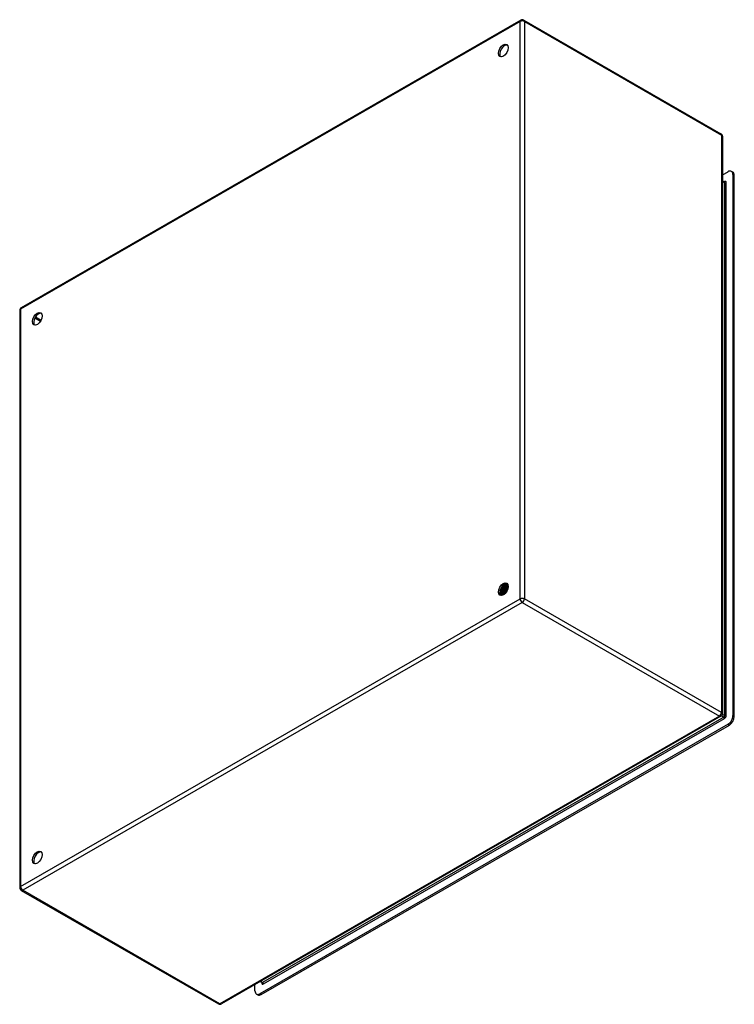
# Model space of a CAD drawing. Header units: inches. Extents: x 115 to 135, y 39.5 to 67.2.
import ezdxf

# ---------------------------------------------------------------- set-up
doc = ezdxf.new("R2010")
doc.units = ezdxf.units.IN
doc.header["$MEASUREMENT"] = 0
doc.layers.add('Visible Edges(ANSI)', color=7, linetype='Continuous', lineweight=25)
doc.layers.add('Visible Tangent Edges(ANSI)', color=7, linetype='Continuous', lineweight=25)

msp = doc.modelspace()

# ---------------------------------------------------------------- linework, layer by layer
at = {"layer": 'Visible Edges(ANSI)'}
for p, q in [((129.049, 67.163), (115.026, 59.088)), ((129.133, 67.163), (134.671, 63.974)), ((134.713, 63.901), (134.713, 47.688)), ((134.713, 62.816), (134.868, 62.905)), ((135.004, 62.893), (134.966, 62.915)), ((135.007, 62.824), (135.007, 47.632)), ((135.045, 47.611), (135.045, 62.803)), ((134.713, 62.648), (134.766, 62.618)), ((114.984, 59.015), (114.984, 42.801)), ((128.505, 51.182), (128.502, 51.184)), ((128.518, 51.21), (128.521, 51.209)), ((128.542, 51.167), (128.539, 51.168)), ((128.555, 51.195), (128.558, 51.194)), ((128.58, 51.151), (128.577, 51.152)), ((128.583, 51.311), (128.582, 51.312)), ((128.584, 51.295), (128.584, 51.276)), ((128.592, 51.179), (128.595, 51.178)), ((128.609, 51.32), (128.612, 51.318)), ((128.618, 51.295), (128.615, 51.297)), ((128.619, 51.274), (128.619, 51.256)), ((128.629, 51.164), (128.632, 51.163)), ((128.643, 51.303), (128.645, 51.302)), ((128.652, 51.315), (128.649, 51.316)), ((128.652, 51.279), (128.649, 51.281)), ((128.654, 51.254), (128.654, 51.236)), ((128.666, 51.149), (128.669, 51.147)), ((128.676, 51.286), (128.679, 51.285)), ((128.686, 51.263), (128.683, 51.264)), ((128.687, 51.295), (128.684, 51.296)), ((128.689, 51.234), (128.689, 51.216)), ((128.477, 51.07), (128.474, 51.071)), ((128.479, 51.055), (128.476, 51.057)), ((128.494, 51.112), (128.478, 51.102)), ((128.494, 51.076), (128.497, 51.075)), ((128.514, 51.035), (128.511, 51.037)), ((128.515, 51.05), (128.512, 51.052)), ((128.529, 51.092), (128.513, 51.082)), ((128.532, 51.058), (128.535, 51.056)), ((128.563, 51.072), (128.548, 51.062)), ((128.553, 51.031), (128.55, 51.032)), ((128.571, 51.039), (128.574, 51.038)), ((128.582, 51.039), (128.579, 51.04)), ((128.596, 51.051), (128.582, 51.042)), ((128.595, 51.049), (128.595, 51.049)), ((128.618, 51.135), (128.614, 51.136)), ((128.654, 51.12), (128.652, 51.121)), ((134.671, 47.615), (120.648, 39.539)), ((134.868, 47.391), (121.728, 39.824)), ((121.766, 39.803), (134.906, 47.37)), ((115.026, 42.728), (120.564, 39.539)), ((121.736, 40.166), (121.787, 40.137)), ((121.589, 39.905), (121.589, 40.081)), ((121.667, 39.793), (121.63, 39.815))]:
    msp.add_line(p, q, dxfattribs=at)
at = {"layer": 'Visible Edges(ANSI)', "flags": 128}
for points in [[(134.77, 62.617), (134.769, 62.617), (134.766, 62.618)], [(128.539, 51.168), (128.537, 51.164), (128.534, 51.16), (128.531, 51.156), (128.528, 51.152), (128.525, 51.148), (128.522, 51.144), (128.518, 51.141), (128.515, 51.137), (128.512, 51.134), (128.509, 51.13), (128.505, 51.127), (128.502, 51.124), (128.499, 51.121), (128.495, 51.118), (128.492, 51.115), (128.488, 51.113), (128.485, 51.11), (128.482, 51.108), (128.478, 51.106), (128.475, 51.104), (128.471, 51.102), (128.468, 51.1), (128.464, 51.099), (128.461, 51.097)], [(128.461, 51.094), (128.464, 51.096), (128.468, 51.097), (128.471, 51.099), (128.475, 51.101), (128.479, 51.103), (128.482, 51.105), (128.486, 51.107), (128.489, 51.11), (128.493, 51.112), (128.496, 51.115), (128.5, 51.118), (128.503, 51.121), (128.507, 51.124), (128.51, 51.128), (128.514, 51.131), (128.517, 51.135), (128.521, 51.138), (128.524, 51.142), (128.527, 51.146), (128.53, 51.15), (128.533, 51.154), (128.537, 51.158), (128.54, 51.162), (128.542, 51.167)], [(128.467, 51.137), (128.469, 51.139), (128.471, 51.14), (128.473, 51.142), (128.475, 51.143), (128.477, 51.145), (128.479, 51.146), (128.481, 51.148), (128.483, 51.15), (128.485, 51.152), (128.487, 51.153), (128.489, 51.155), (128.491, 51.157), (128.493, 51.159), (128.494, 51.161), (128.496, 51.163), (128.498, 51.165), (128.5, 51.168), (128.502, 51.17), (128.503, 51.172), (128.505, 51.174), (128.507, 51.176), (128.509, 51.179), (128.51, 51.181), (128.512, 51.184)], [(128.468, 51.141), (128.47, 51.142), (128.472, 51.144), (128.473, 51.145), (128.475, 51.147), (128.476, 51.148), (128.478, 51.15), (128.48, 51.152), (128.481, 51.153), (128.483, 51.155), (128.484, 51.157), (128.486, 51.158), (128.487, 51.16), (128.489, 51.162), (128.49, 51.164), (128.492, 51.165), (128.493, 51.167), (128.495, 51.169), (128.496, 51.171), (128.498, 51.173), (128.499, 51.175), (128.501, 51.177), (128.502, 51.179), (128.503, 51.181), (128.505, 51.182)], [(128.502, 51.184), (128.501, 51.182), (128.499, 51.18), (128.498, 51.179), (128.497, 51.177), (128.496, 51.175), (128.494, 51.174), (128.493, 51.172), (128.492, 51.17), (128.49, 51.169), (128.489, 51.167), (128.488, 51.165), (128.486, 51.164), (128.485, 51.162), (128.484, 51.161), (128.482, 51.159), (128.481, 51.158), (128.48, 51.156), (128.478, 51.155), (128.477, 51.153), (128.476, 51.152), (128.474, 51.151), (128.473, 51.149), (128.471, 51.148), (128.47, 51.147)], [(128.502, 51.184), (128.501, 51.184), (128.501, 51.185), (128.5, 51.185), (128.499, 51.185), (128.499, 51.186), (128.498, 51.186), (128.498, 51.186), (128.497, 51.187), (128.496, 51.187), (128.496, 51.187), (128.495, 51.188), (128.494, 51.188), (128.494, 51.189), (128.493, 51.189), (128.493, 51.189), (128.492, 51.19), (128.491, 51.19), (128.491, 51.19), (128.49, 51.191), (128.49, 51.191), (128.489, 51.191), (128.488, 51.192), (128.488, 51.192), (128.487, 51.193)], [(128.654, 51.121), (128.647, 51.124), (128.641, 51.127), (128.634, 51.13), (128.627, 51.133), (128.62, 51.136), (128.613, 51.139), (128.606, 51.142), (128.599, 51.145), (128.592, 51.148), (128.585, 51.151), (128.578, 51.154), (128.571, 51.157), (128.564, 51.16), (128.557, 51.164), (128.55, 51.167), (128.544, 51.17), (128.537, 51.173), (128.53, 51.176), (128.523, 51.179), (128.516, 51.182), (128.509, 51.185), (128.502, 51.188), (128.495, 51.191), (128.488, 51.194)], [(128.494, 51.112), (128.496, 51.113), (128.499, 51.115), (128.501, 51.116), (128.504, 51.118), (128.506, 51.12), (128.509, 51.122), (128.511, 51.124), (128.513, 51.126), (128.516, 51.128), (128.518, 51.13), (128.521, 51.132), (128.523, 51.135), (128.525, 51.137), (128.528, 51.139), (128.53, 51.142), (128.532, 51.144), (128.534, 51.147), (128.537, 51.15), (128.539, 51.153), (128.541, 51.155), (128.543, 51.158), (128.545, 51.161), (128.547, 51.164), (128.549, 51.167)], [(128.577, 51.152), (128.574, 51.148), (128.571, 51.143), (128.568, 51.139), (128.565, 51.135), (128.562, 51.13), (128.558, 51.126), (128.555, 51.123), (128.552, 51.119), (128.548, 51.115), (128.545, 51.111), (128.541, 51.108), (128.538, 51.105), (128.534, 51.102), (128.53, 51.098), (128.527, 51.096), (128.523, 51.093), (128.52, 51.09), (128.516, 51.088), (128.512, 51.085), (128.509, 51.083), (128.505, 51.081), (128.501, 51.08), (128.498, 51.078), (128.494, 51.076)], [(128.497, 51.075), (128.501, 51.076), (128.504, 51.078), (128.508, 51.08), (128.512, 51.082), (128.515, 51.084), (128.519, 51.086), (128.523, 51.089), (128.526, 51.091), (128.53, 51.094), (128.534, 51.097), (128.537, 51.1), (128.541, 51.103), (128.544, 51.107), (128.548, 51.11), (128.551, 51.114), (128.555, 51.117), (128.558, 51.121), (128.561, 51.125), (128.565, 51.129), (128.568, 51.133), (128.571, 51.138), (128.574, 51.142), (128.577, 51.146), (128.58, 51.151)], [(128.502, 51.22), (128.502, 51.22), (128.503, 51.219), (128.504, 51.219), (128.504, 51.219), (128.505, 51.218), (128.506, 51.218), (128.506, 51.217), (128.507, 51.217), (128.508, 51.216), (128.508, 51.216), (128.509, 51.216), (128.51, 51.215), (128.51, 51.215), (128.511, 51.214), (128.512, 51.214), (128.512, 51.214), (128.513, 51.213), (128.514, 51.213), (128.515, 51.212), (128.515, 51.212), (128.516, 51.212), (128.517, 51.211), (128.517, 51.211), (128.518, 51.21)], [(128.512, 51.184), (128.512, 51.184), (128.511, 51.183), (128.511, 51.183), (128.511, 51.183), (128.511, 51.183), (128.51, 51.183), (128.51, 51.183), (128.51, 51.183), (128.509, 51.183), (128.509, 51.183), (128.509, 51.183), (128.508, 51.183), (128.508, 51.183), (128.508, 51.183), (128.508, 51.183), (128.507, 51.183), (128.507, 51.183), (128.507, 51.183), (128.506, 51.183), (128.506, 51.183), (128.506, 51.183), (128.505, 51.183), (128.505, 51.183), (128.505, 51.182)], [(128.539, 51.168), (128.538, 51.169), (128.537, 51.169), (128.536, 51.17), (128.535, 51.17), (128.534, 51.171), (128.533, 51.172), (128.531, 51.172), (128.53, 51.173), (128.529, 51.174), (128.528, 51.174), (128.527, 51.175), (128.526, 51.176), (128.525, 51.176), (128.523, 51.177), (128.522, 51.178), (128.521, 51.178), (128.52, 51.179), (128.519, 51.18), (128.518, 51.18), (128.517, 51.181), (128.515, 51.182), (128.514, 51.182), (128.513, 51.183), (128.512, 51.184)], [(128.542, 51.276), (128.542, 51.273), (128.541, 51.27), (128.54, 51.268), (128.54, 51.265), (128.539, 51.262), (128.538, 51.259), (128.537, 51.256), (128.536, 51.254), (128.535, 51.251), (128.534, 51.248), (128.533, 51.245), (128.532, 51.243), (128.531, 51.24), (128.53, 51.237), (128.529, 51.234), (128.528, 51.232), (128.527, 51.229), (128.526, 51.226), (128.525, 51.224), (128.523, 51.221), (128.522, 51.218), (128.521, 51.216), (128.519, 51.213), (128.518, 51.21)], [(128.521, 51.209), (128.522, 51.212), (128.524, 51.215), (128.525, 51.218), (128.527, 51.221), (128.528, 51.224), (128.529, 51.226), (128.531, 51.229), (128.532, 51.232), (128.533, 51.235), (128.534, 51.238), (128.535, 51.241), (128.536, 51.244), (128.537, 51.247), (128.538, 51.25), (128.539, 51.253), (128.54, 51.256), (128.541, 51.259), (128.542, 51.262), (128.543, 51.265), (128.544, 51.268), (128.544, 51.271), (128.545, 51.274), (128.546, 51.277), (128.546, 51.28)], [(128.521, 51.209), (128.521, 51.209), (128.522, 51.209), (128.522, 51.209), (128.522, 51.209), (128.522, 51.209), (128.523, 51.21), (128.523, 51.21), (128.523, 51.21), (128.524, 51.21), (128.524, 51.21), (128.524, 51.21), (128.524, 51.21), (128.525, 51.21), (128.525, 51.21), (128.525, 51.21), (128.526, 51.21), (128.526, 51.21), (128.526, 51.21), (128.526, 51.21), (128.527, 51.21), (128.527, 51.21), (128.527, 51.21), (128.527, 51.21), (128.528, 51.21)], [(128.528, 51.21), (128.529, 51.213), (128.531, 51.216), (128.532, 51.219), (128.533, 51.222), (128.534, 51.225), (128.536, 51.228), (128.537, 51.231), (128.538, 51.234), (128.539, 51.238), (128.54, 51.241), (128.541, 51.244), (128.542, 51.247), (128.543, 51.25), (128.544, 51.253), (128.544, 51.256), (128.545, 51.259), (128.546, 51.262), (128.546, 51.265), (128.547, 51.268), (128.547, 51.271), (128.548, 51.274), (128.548, 51.277), (128.549, 51.28), (128.549, 51.283)], [(128.528, 51.21), (128.529, 51.21), (128.53, 51.209), (128.531, 51.208), (128.532, 51.208), (128.533, 51.207), (128.535, 51.207), (128.536, 51.206), (128.537, 51.205), (128.538, 51.205), (128.539, 51.204), (128.54, 51.203), (128.541, 51.203), (128.543, 51.202), (128.544, 51.201), (128.545, 51.201), (128.546, 51.2), (128.547, 51.199), (128.548, 51.199), (128.549, 51.198), (128.551, 51.197), (128.552, 51.197), (128.553, 51.196), (128.554, 51.196), (128.555, 51.195)], [(128.529, 51.092), (128.531, 51.093), (128.534, 51.095), (128.536, 51.097), (128.539, 51.098), (128.541, 51.1), (128.544, 51.102), (128.547, 51.104), (128.549, 51.106), (128.552, 51.109), (128.554, 51.111), (128.557, 51.113), (128.559, 51.116), (128.562, 51.118), (128.564, 51.121), (128.566, 51.124), (128.569, 51.127), (128.571, 51.129), (128.573, 51.132), (128.576, 51.135), (128.578, 51.138), (128.58, 51.141), (128.582, 51.144), (128.584, 51.147), (128.586, 51.151)], [(128.549, 51.167), (128.549, 51.167), (128.549, 51.167), (128.548, 51.167), (128.548, 51.167), (128.548, 51.167), (128.548, 51.167), (128.547, 51.167), (128.547, 51.167), (128.547, 51.167), (128.546, 51.167), (128.546, 51.167), (128.546, 51.167), (128.546, 51.167), (128.545, 51.167), (128.545, 51.167), (128.545, 51.167), (128.544, 51.167), (128.544, 51.167), (128.544, 51.167), (128.544, 51.167), (128.543, 51.167), (128.543, 51.167), (128.543, 51.167), (128.542, 51.167)], [(128.577, 51.152), (128.576, 51.153), (128.575, 51.153), (128.573, 51.154), (128.572, 51.155), (128.571, 51.155), (128.57, 51.156), (128.569, 51.156), (128.568, 51.157), (128.567, 51.158), (128.565, 51.158), (128.564, 51.159), (128.563, 51.16), (128.562, 51.16), (128.561, 51.161), (128.56, 51.161), (128.558, 51.162), (128.557, 51.163), (128.556, 51.163), (128.555, 51.164), (128.554, 51.165), (128.553, 51.165), (128.551, 51.166), (128.55, 51.166), (128.549, 51.167)], [(128.581, 51.311), (128.581, 51.306), (128.581, 51.302), (128.581, 51.297), (128.581, 51.293), (128.581, 51.288), (128.581, 51.283), (128.581, 51.278), (128.58, 51.274), (128.579, 51.269), (128.579, 51.264), (128.578, 51.259), (128.577, 51.254), (128.575, 51.249), (128.574, 51.244), (128.573, 51.239), (128.571, 51.234), (128.57, 51.229), (128.568, 51.224), (128.566, 51.219), (128.564, 51.214), (128.562, 51.209), (128.56, 51.205), (128.558, 51.2), (128.555, 51.195)], [(128.558, 51.194), (128.561, 51.199), (128.563, 51.203), (128.565, 51.208), (128.567, 51.213), (128.569, 51.218), (128.571, 51.224), (128.573, 51.229), (128.574, 51.234), (128.576, 51.239), (128.577, 51.244), (128.579, 51.249), (128.58, 51.254), (128.581, 51.259), (128.582, 51.264), (128.582, 51.269), (128.583, 51.274), (128.584, 51.279), (128.584, 51.284), (128.584, 51.288), (128.584, 51.293), (128.584, 51.298), (128.584, 51.302), (128.584, 51.307), (128.583, 51.311)], [(128.558, 51.194), (128.558, 51.194), (128.559, 51.194), (128.559, 51.194), (128.559, 51.194), (128.559, 51.194), (128.56, 51.194), (128.56, 51.194), (128.56, 51.194), (128.561, 51.194), (128.561, 51.194), (128.561, 51.194), (128.561, 51.194), (128.562, 51.194), (128.562, 51.194), (128.562, 51.194), (128.562, 51.194), (128.563, 51.194), (128.563, 51.194), (128.563, 51.194), (128.563, 51.194), (128.564, 51.194), (128.564, 51.194), (128.564, 51.194), (128.564, 51.194)], [(128.564, 51.194), (128.566, 51.198), (128.567, 51.201), (128.569, 51.205), (128.57, 51.208), (128.572, 51.211), (128.573, 51.215), (128.574, 51.218), (128.575, 51.222), (128.576, 51.225), (128.577, 51.229), (128.578, 51.232), (128.579, 51.236), (128.58, 51.239), (128.581, 51.243), (128.581, 51.246), (128.582, 51.249), (128.583, 51.253), (128.583, 51.256), (128.583, 51.26), (128.584, 51.263), (128.584, 51.266), (128.584, 51.27), (128.584, 51.273), (128.584, 51.276)], [(128.564, 51.194), (128.566, 51.194), (128.567, 51.193), (128.568, 51.192), (128.569, 51.192), (128.57, 51.191), (128.571, 51.191), (128.573, 51.19), (128.574, 51.189), (128.575, 51.189), (128.576, 51.188), (128.577, 51.187), (128.578, 51.187), (128.579, 51.186), (128.581, 51.186), (128.582, 51.185), (128.583, 51.184), (128.584, 51.184), (128.585, 51.183), (128.586, 51.183), (128.588, 51.182), (128.589, 51.181), (128.59, 51.181), (128.591, 51.18), (128.592, 51.179)], [(128.586, 51.151), (128.586, 51.151), (128.586, 51.151), (128.586, 51.151), (128.585, 51.151), (128.585, 51.151), (128.585, 51.151), (128.584, 51.151), (128.584, 51.151), (128.584, 51.151), (128.584, 51.151), (128.583, 51.151), (128.583, 51.151), (128.583, 51.151), (128.583, 51.151), (128.582, 51.151), (128.582, 51.151), (128.582, 51.151), (128.582, 51.151), (128.581, 51.151), (128.581, 51.151), (128.581, 51.151), (128.581, 51.151), (128.58, 51.151), (128.58, 51.151)], [(128.612, 51.296), (128.611, 51.297), (128.61, 51.297), (128.608, 51.298), (128.607, 51.299), (128.606, 51.299), (128.605, 51.3), (128.604, 51.3), (128.603, 51.301), (128.601, 51.302), (128.6, 51.302), (128.599, 51.303), (128.598, 51.303), (128.597, 51.304), (128.595, 51.305), (128.594, 51.305), (128.593, 51.306), (128.592, 51.306), (128.591, 51.307), (128.589, 51.308), (128.588, 51.308), (128.587, 51.309), (128.586, 51.31), (128.585, 51.31), (128.583, 51.311)], [(128.615, 51.297), (128.614, 51.296), (128.612, 51.296), (128.611, 51.296), (128.61, 51.296), (128.608, 51.295), (128.607, 51.295), (128.606, 51.295), (128.605, 51.295), (128.603, 51.295), (128.602, 51.294), (128.601, 51.294), (128.6, 51.294), (128.598, 51.294), (128.597, 51.293), (128.596, 51.293), (128.594, 51.293), (128.593, 51.293), (128.592, 51.293), (128.591, 51.292), (128.589, 51.292), (128.588, 51.292), (128.587, 51.292), (128.586, 51.292), (128.584, 51.291)], [(128.614, 51.136), (128.613, 51.137), (128.612, 51.138), (128.611, 51.138), (128.61, 51.139), (128.609, 51.139), (128.607, 51.14), (128.606, 51.14), (128.605, 51.141), (128.604, 51.142), (128.603, 51.142), (128.602, 51.143), (128.6, 51.143), (128.599, 51.144), (128.598, 51.145), (128.597, 51.145), (128.596, 51.146), (128.594, 51.146), (128.593, 51.147), (128.592, 51.148), (128.591, 51.148), (128.59, 51.149), (128.589, 51.149), (128.587, 51.15), (128.586, 51.151)], [(128.589, 51.316), (128.59, 51.316), (128.591, 51.317), (128.592, 51.317), (128.593, 51.317), (128.593, 51.317), (128.594, 51.317), (128.595, 51.317), (128.596, 51.317), (128.597, 51.318), (128.597, 51.318), (128.598, 51.318), (128.599, 51.318), (128.6, 51.318), (128.601, 51.318), (128.602, 51.318), (128.602, 51.318), (128.603, 51.319), (128.604, 51.319), (128.605, 51.319), (128.606, 51.319), (128.607, 51.319), (128.607, 51.319), (128.608, 51.319), (128.609, 51.32)], [(128.615, 51.297), (128.615, 51.292), (128.616, 51.288), (128.616, 51.283), (128.616, 51.279), (128.616, 51.274), (128.616, 51.269), (128.616, 51.265), (128.616, 51.26), (128.615, 51.255), (128.614, 51.25), (128.614, 51.245), (128.613, 51.24), (128.612, 51.235), (128.61, 51.23), (128.609, 51.225), (128.608, 51.22), (128.606, 51.215), (128.605, 51.21), (128.603, 51.204), (128.601, 51.199), (128.599, 51.194), (128.597, 51.189), (128.595, 51.184), (128.592, 51.179)], [(128.595, 51.178), (128.598, 51.183), (128.6, 51.188), (128.602, 51.193), (128.604, 51.198), (128.606, 51.203), (128.607, 51.208), (128.609, 51.213), (128.611, 51.218), (128.612, 51.224), (128.613, 51.229), (128.614, 51.234), (128.616, 51.239), (128.616, 51.244), (128.617, 51.249), (128.618, 51.254), (128.618, 51.258), (128.619, 51.263), (128.619, 51.268), (128.619, 51.273), (128.619, 51.277), (128.619, 51.282), (128.619, 51.287), (128.618, 51.291), (128.618, 51.295)], [(128.595, 51.178), (128.595, 51.178), (128.596, 51.178), (128.596, 51.178), (128.596, 51.178), (128.596, 51.178), (128.597, 51.178), (128.597, 51.178), (128.597, 51.178), (128.597, 51.178), (128.598, 51.178), (128.598, 51.178), (128.598, 51.178), (128.598, 51.178), (128.599, 51.178), (128.599, 51.178), (128.599, 51.178), (128.599, 51.178), (128.6, 51.178), (128.6, 51.178), (128.6, 51.178), (128.6, 51.178), (128.601, 51.178), (128.601, 51.178), (128.601, 51.178)], [(128.601, 51.178), (128.602, 51.182), (128.604, 51.185), (128.605, 51.188), (128.606, 51.191), (128.608, 51.195), (128.609, 51.198), (128.61, 51.201), (128.611, 51.205), (128.612, 51.208), (128.613, 51.211), (128.614, 51.214), (128.614, 51.218), (128.615, 51.221), (128.616, 51.224), (128.616, 51.228), (128.617, 51.231), (128.618, 51.234), (128.618, 51.237), (128.618, 51.24), (128.619, 51.244), (128.619, 51.247), (128.619, 51.25), (128.619, 51.253), (128.619, 51.256)], [(128.601, 51.178), (128.602, 51.178), (128.603, 51.177), (128.605, 51.176), (128.606, 51.176), (128.607, 51.175), (128.608, 51.175), (128.609, 51.174), (128.61, 51.173), (128.612, 51.173), (128.613, 51.172), (128.614, 51.172), (128.615, 51.171), (128.616, 51.171), (128.617, 51.17), (128.619, 51.169), (128.62, 51.169), (128.621, 51.168), (128.622, 51.168), (128.623, 51.167), (128.624, 51.166), (128.626, 51.166), (128.627, 51.165), (128.628, 51.165), (128.629, 51.164)], [(128.606, 51.326), (128.606, 51.326), (128.607, 51.326), (128.607, 51.325), (128.607, 51.325), (128.607, 51.325), (128.607, 51.325), (128.607, 51.324), (128.607, 51.324), (128.607, 51.324), (128.607, 51.324), (128.608, 51.323), (128.608, 51.323), (128.608, 51.323), (128.608, 51.322), (128.608, 51.322), (128.608, 51.322), (128.608, 51.322), (128.608, 51.321), (128.609, 51.321), (128.609, 51.321), (128.609, 51.32), (128.609, 51.32), (128.609, 51.32), (128.609, 51.32)], [(128.612, 51.318), (128.612, 51.319), (128.611, 51.319), (128.611, 51.319), (128.611, 51.32), (128.611, 51.32), (128.611, 51.321), (128.611, 51.321), (128.611, 51.321), (128.61, 51.322), (128.61, 51.322), (128.61, 51.322), (128.61, 51.323), (128.61, 51.323), (128.61, 51.324), (128.609, 51.324), (128.609, 51.324), (128.609, 51.325), (128.609, 51.325), (128.609, 51.325), (128.609, 51.326), (128.608, 51.326), (128.608, 51.326), (128.608, 51.327), (128.608, 51.327)], [(128.612, 51.318), (128.612, 51.317), (128.612, 51.317), (128.612, 51.316), (128.612, 51.315), (128.612, 51.314), (128.612, 51.313), (128.612, 51.312), (128.612, 51.311), (128.612, 51.311), (128.612, 51.31), (128.612, 51.309), (128.612, 51.308), (128.612, 51.307), (128.612, 51.306), (128.612, 51.305), (128.612, 51.304), (128.612, 51.304), (128.611, 51.303), (128.611, 51.302), (128.611, 51.301), (128.611, 51.3), (128.611, 51.299), (128.611, 51.298), (128.611, 51.297)], [(128.611, 51.297), (128.613, 51.298), (128.614, 51.298), (128.615, 51.298), (128.617, 51.298), (128.618, 51.299), (128.619, 51.299), (128.62, 51.299), (128.622, 51.299), (128.623, 51.299), (128.624, 51.3), (128.626, 51.3), (128.627, 51.3), (128.628, 51.3), (128.63, 51.301), (128.631, 51.301), (128.632, 51.301), (128.633, 51.301), (128.635, 51.302), (128.636, 51.302), (128.637, 51.302), (128.639, 51.302), (128.64, 51.302), (128.641, 51.303), (128.643, 51.303)], [(128.644, 51.28), (128.643, 51.28), (128.642, 51.281), (128.641, 51.281), (128.64, 51.282), (128.639, 51.282), (128.638, 51.283), (128.636, 51.284), (128.635, 51.284), (128.634, 51.285), (128.633, 51.285), (128.632, 51.286), (128.631, 51.286), (128.63, 51.287), (128.629, 51.287), (128.628, 51.288), (128.627, 51.289), (128.626, 51.289), (128.624, 51.29), (128.623, 51.29), (128.622, 51.291), (128.621, 51.291), (128.62, 51.292), (128.619, 51.293), (128.618, 51.293)], [(128.649, 51.281), (128.648, 51.28), (128.647, 51.28), (128.645, 51.28), (128.644, 51.28), (128.643, 51.279), (128.642, 51.279), (128.64, 51.279), (128.639, 51.279), (128.638, 51.278), (128.637, 51.278), (128.635, 51.278), (128.634, 51.278), (128.633, 51.277), (128.632, 51.277), (128.63, 51.277), (128.629, 51.277), (128.628, 51.276), (128.627, 51.276), (128.625, 51.276), (128.624, 51.276), (128.623, 51.276), (128.622, 51.275), (128.62, 51.275), (128.619, 51.275)], [(128.62, 51.333), (128.621, 51.332), (128.623, 51.331), (128.624, 51.33), (128.625, 51.329), (128.626, 51.328), (128.627, 51.327), (128.628, 51.326), (128.629, 51.324), (128.63, 51.323), (128.631, 51.322), (128.632, 51.321), (128.633, 51.32), (128.634, 51.318), (128.635, 51.317), (128.636, 51.316), (128.637, 51.315), (128.637, 51.313), (128.638, 51.312), (128.639, 51.31), (128.64, 51.309), (128.64, 51.308), (128.641, 51.306), (128.642, 51.305), (128.643, 51.303)], [(128.645, 51.302), (128.645, 51.303), (128.644, 51.305), (128.643, 51.306), (128.642, 51.308), (128.641, 51.31), (128.64, 51.311), (128.64, 51.313), (128.639, 51.314), (128.638, 51.315), (128.637, 51.317), (128.636, 51.318), (128.635, 51.319), (128.634, 51.321), (128.633, 51.322), (128.632, 51.323), (128.63, 51.324), (128.629, 51.326), (128.628, 51.327), (128.627, 51.328), (128.626, 51.329), (128.624, 51.33), (128.623, 51.331), (128.622, 51.332), (128.621, 51.333)], [(128.649, 51.281), (128.65, 51.276), (128.65, 51.272), (128.651, 51.268), (128.651, 51.263), (128.651, 51.258), (128.651, 51.254), (128.651, 51.249), (128.651, 51.244), (128.65, 51.239), (128.65, 51.235), (128.649, 51.23), (128.648, 51.225), (128.647, 51.22), (128.646, 51.215), (128.645, 51.209), (128.644, 51.204), (128.642, 51.199), (128.641, 51.194), (128.639, 51.189), (128.637, 51.184), (128.636, 51.179), (128.634, 51.174), (128.631, 51.169), (128.629, 51.164)], [(128.632, 51.323), (128.634, 51.323), (128.636, 51.322), (128.639, 51.321), (128.641, 51.32), (128.643, 51.319), (128.645, 51.318), (128.648, 51.317), (128.65, 51.316), (128.652, 51.315), (128.654, 51.313), (128.656, 51.312), (128.658, 51.31), (128.659, 51.309), (128.661, 51.307), (128.663, 51.305), (128.665, 51.304), (128.666, 51.302), (128.668, 51.3), (128.669, 51.298), (128.671, 51.295), (128.672, 51.293), (128.673, 51.291), (128.675, 51.289), (128.676, 51.286)], [(128.632, 51.163), (128.634, 51.168), (128.637, 51.173), (128.639, 51.178), (128.64, 51.183), (128.642, 51.188), (128.644, 51.193), (128.645, 51.198), (128.647, 51.203), (128.648, 51.208), (128.649, 51.213), (128.65, 51.218), (128.651, 51.223), (128.652, 51.228), (128.653, 51.233), (128.653, 51.238), (128.654, 51.243), (128.654, 51.248), (128.654, 51.253), (128.654, 51.257), (128.654, 51.262), (128.653, 51.266), (128.653, 51.271), (128.652, 51.275), (128.652, 51.279)], [(128.632, 51.163), (128.632, 51.163), (128.633, 51.163), (128.633, 51.163), (128.633, 51.163), (128.633, 51.163), (128.634, 51.163), (128.634, 51.163), (128.634, 51.163), (128.634, 51.163), (128.635, 51.163), (128.635, 51.163), (128.635, 51.163), (128.635, 51.163), (128.635, 51.163), (128.636, 51.163), (128.636, 51.163), (128.636, 51.162), (128.636, 51.162), (128.637, 51.162), (128.637, 51.162), (128.637, 51.162), (128.637, 51.162), (128.637, 51.162), (128.638, 51.162)], [(128.638, 51.162), (128.639, 51.165), (128.64, 51.168), (128.641, 51.172), (128.642, 51.175), (128.644, 51.178), (128.645, 51.181), (128.646, 51.184), (128.647, 51.187), (128.647, 51.19), (128.648, 51.193), (128.649, 51.197), (128.65, 51.2), (128.65, 51.203), (128.651, 51.206), (128.652, 51.209), (128.652, 51.212), (128.652, 51.215), (128.653, 51.218), (128.653, 51.221), (128.653, 51.224), (128.654, 51.227), (128.654, 51.23), (128.654, 51.233), (128.654, 51.236)], [(128.638, 51.162), (128.639, 51.162), (128.64, 51.161), (128.641, 51.161), (128.642, 51.16), (128.644, 51.159), (128.645, 51.159), (128.646, 51.158), (128.647, 51.158), (128.648, 51.157), (128.649, 51.157), (128.651, 51.156), (128.652, 51.155), (128.653, 51.155), (128.654, 51.154), (128.655, 51.154), (128.657, 51.153), (128.658, 51.153), (128.659, 51.152), (128.66, 51.151), (128.661, 51.151), (128.663, 51.15), (128.664, 51.15), (128.665, 51.149), (128.666, 51.149)], [(128.645, 51.302), (128.645, 51.301), (128.645, 51.3), (128.645, 51.299), (128.645, 51.298), (128.645, 51.297), (128.645, 51.296), (128.645, 51.295), (128.645, 51.295), (128.645, 51.294), (128.645, 51.293), (128.645, 51.292), (128.645, 51.291), (128.645, 51.29), (128.645, 51.289), (128.645, 51.288), (128.645, 51.287), (128.645, 51.286), (128.645, 51.286), (128.645, 51.285), (128.645, 51.284), (128.645, 51.283), (128.645, 51.282), (128.645, 51.281), (128.645, 51.28)], [(128.645, 51.28), (128.646, 51.28), (128.648, 51.281), (128.649, 51.281), (128.65, 51.281), (128.651, 51.281), (128.653, 51.282), (128.654, 51.282), (128.655, 51.282), (128.657, 51.282), (128.658, 51.283), (128.659, 51.283), (128.66, 51.283), (128.662, 51.283), (128.663, 51.284), (128.664, 51.284), (128.666, 51.284), (128.667, 51.284), (128.668, 51.285), (128.669, 51.285), (128.671, 51.285), (128.672, 51.285), (128.673, 51.286), (128.675, 51.286), (128.676, 51.286)], [(128.679, 51.285), (128.678, 51.286), (128.677, 51.288), (128.676, 51.29), (128.675, 51.291), (128.674, 51.293), (128.673, 51.294), (128.672, 51.296), (128.671, 51.297), (128.67, 51.298), (128.669, 51.3), (128.668, 51.301), (128.667, 51.302), (128.666, 51.304), (128.665, 51.305), (128.664, 51.306), (128.662, 51.307), (128.661, 51.308), (128.66, 51.309), (128.659, 51.31), (128.657, 51.311), (128.656, 51.312), (128.655, 51.313), (128.653, 51.314), (128.652, 51.315)], [(128.676, 51.263), (128.675, 51.263), (128.674, 51.264), (128.673, 51.265), (128.672, 51.265), (128.671, 51.266), (128.67, 51.266), (128.669, 51.267), (128.668, 51.267), (128.667, 51.268), (128.666, 51.268), (128.665, 51.269), (128.664, 51.269), (128.663, 51.27), (128.662, 51.27), (128.661, 51.271), (128.66, 51.271), (128.659, 51.272), (128.658, 51.272), (128.657, 51.273), (128.656, 51.273), (128.655, 51.274), (128.654, 51.274), (128.653, 51.275), (128.652, 51.275)], [(128.683, 51.264), (128.682, 51.264), (128.681, 51.264), (128.679, 51.264), (128.678, 51.263), (128.677, 51.263), (128.676, 51.263), (128.675, 51.263), (128.673, 51.262), (128.672, 51.262), (128.671, 51.262), (128.67, 51.262), (128.668, 51.261), (128.667, 51.261), (128.666, 51.261), (128.665, 51.261), (128.664, 51.26), (128.662, 51.26), (128.661, 51.26), (128.66, 51.26), (128.659, 51.259), (128.657, 51.259), (128.656, 51.259), (128.655, 51.259), (128.654, 51.258)], [(128.666, 51.303), (128.668, 51.303), (128.669, 51.302), (128.671, 51.302), (128.672, 51.302), (128.674, 51.301), (128.675, 51.301), (128.676, 51.3), (128.678, 51.299), (128.679, 51.299), (128.681, 51.298), (128.682, 51.297), (128.683, 51.297), (128.684, 51.296), (128.686, 51.295), (128.687, 51.294), (128.688, 51.294), (128.689, 51.293), (128.691, 51.292), (128.692, 51.291), (128.693, 51.29), (128.694, 51.289), (128.695, 51.288), (128.696, 51.287), (128.697, 51.286)], [(128.683, 51.264), (128.684, 51.26), (128.685, 51.256), (128.685, 51.252), (128.685, 51.247), (128.686, 51.243), (128.686, 51.238), (128.686, 51.233), (128.686, 51.229), (128.685, 51.224), (128.685, 51.219), (128.685, 51.214), (128.684, 51.209), (128.683, 51.204), (128.682, 51.199), (128.681, 51.194), (128.68, 51.189), (128.679, 51.184), (128.677, 51.179), (128.676, 51.174), (128.674, 51.169), (128.672, 51.164), (128.67, 51.159), (128.668, 51.154), (128.666, 51.149)], [(128.669, 51.148), (128.671, 51.153), (128.673, 51.158), (128.675, 51.163), (128.677, 51.168), (128.679, 51.173), (128.68, 51.178), (128.682, 51.183), (128.683, 51.188), (128.684, 51.193), (128.685, 51.198), (128.686, 51.203), (128.687, 51.208), (128.687, 51.213), (128.688, 51.218), (128.688, 51.223), (128.689, 51.228), (128.689, 51.232), (128.689, 51.237), (128.689, 51.242), (128.688, 51.246), (128.688, 51.25), (128.687, 51.255), (128.687, 51.259), (128.686, 51.263)], [(128.679, 51.285), (128.679, 51.284), (128.679, 51.283), (128.679, 51.282), (128.679, 51.281), (128.678, 51.28), (128.678, 51.28), (128.678, 51.279), (128.678, 51.278), (128.678, 51.277), (128.678, 51.276), (128.678, 51.275), (128.678, 51.274), (128.678, 51.273), (128.678, 51.272), (128.678, 51.272), (128.678, 51.271), (128.678, 51.27), (128.678, 51.269), (128.678, 51.268), (128.678, 51.267), (128.678, 51.266), (128.678, 51.265), (128.678, 51.264), (128.678, 51.263)], [(128.684, 51.264), (128.685, 51.264), (128.685, 51.264), (128.686, 51.264), (128.686, 51.265), (128.687, 51.265), (128.688, 51.265), (128.688, 51.265), (128.689, 51.265), (128.689, 51.265), (128.69, 51.265), (128.691, 51.265), (128.691, 51.266), (128.692, 51.266), (128.693, 51.266), (128.693, 51.266), (128.694, 51.266), (128.694, 51.266), (128.695, 51.266), (128.696, 51.266), (128.696, 51.267), (128.697, 51.267), (128.698, 51.267), (128.698, 51.267), (128.699, 51.267)], [(128.697, 51.287), (128.697, 51.287), (128.696, 51.288), (128.696, 51.288), (128.696, 51.289), (128.695, 51.289), (128.695, 51.289), (128.694, 51.29), (128.694, 51.29), (128.693, 51.29), (128.693, 51.291), (128.693, 51.291), (128.692, 51.291), (128.692, 51.292), (128.691, 51.292), (128.691, 51.292), (128.69, 51.292), (128.69, 51.293), (128.689, 51.293), (128.689, 51.293), (128.688, 51.294), (128.688, 51.294), (128.688, 51.294), (128.687, 51.295), (128.687, 51.295)], [(128.698, 51.251), (128.698, 51.252), (128.697, 51.252), (128.697, 51.252), (128.697, 51.252), (128.696, 51.253), (128.696, 51.253), (128.695, 51.253), (128.695, 51.253), (128.694, 51.254), (128.694, 51.254), (128.693, 51.254), (128.693, 51.254), (128.692, 51.255), (128.692, 51.255), (128.691, 51.255), (128.691, 51.255), (128.69, 51.256), (128.69, 51.256), (128.689, 51.256), (128.689, 51.256), (128.688, 51.257), (128.688, 51.257), (128.687, 51.257), (128.687, 51.257)], [(128.687, 51.191), (128.687, 51.192), (128.687, 51.193), (128.687, 51.194), (128.687, 51.196), (128.687, 51.197), (128.688, 51.198), (128.688, 51.199), (128.688, 51.2), (128.688, 51.201), (128.688, 51.202), (128.688, 51.203), (128.688, 51.204), (128.688, 51.205), (128.688, 51.206), (128.688, 51.207), (128.688, 51.208), (128.688, 51.209), (128.689, 51.21), (128.689, 51.211), (128.689, 51.212), (128.689, 51.213), (128.689, 51.214), (128.689, 51.215), (128.689, 51.216)], [(128.698, 51.244), (128.697, 51.244), (128.697, 51.244), (128.697, 51.244), (128.696, 51.244), (128.696, 51.243), (128.696, 51.243), (128.695, 51.243), (128.695, 51.243), (128.694, 51.243), (128.694, 51.243), (128.694, 51.243), (128.693, 51.243), (128.693, 51.243), (128.692, 51.243), (128.692, 51.243), (128.692, 51.243), (128.691, 51.242), (128.691, 51.242), (128.69, 51.242), (128.69, 51.242), (128.69, 51.242), (128.689, 51.242), (128.689, 51.242), (128.688, 51.242)], [(128.474, 51.071), (128.474, 51.071), (128.473, 51.071), (128.472, 51.071), (128.472, 51.071), (128.471, 51.071), (128.471, 51.071), (128.47, 51.071), (128.47, 51.071), (128.469, 51.071), (128.469, 51.071), (128.468, 51.071), (128.467, 51.071), (128.467, 51.071), (128.466, 51.071), (128.466, 51.071), (128.465, 51.071), (128.465, 51.071), (128.464, 51.071), (128.464, 51.071), (128.463, 51.071), (128.463, 51.071), (128.462, 51.071), (128.461, 51.071), (128.461, 51.071)], [(128.461, 51.07), (128.462, 51.07), (128.462, 51.069), (128.463, 51.069), (128.464, 51.069), (128.464, 51.069), (128.465, 51.069), (128.466, 51.069), (128.466, 51.069), (128.467, 51.069), (128.468, 51.069), (128.468, 51.069), (128.469, 51.069), (128.47, 51.069), (128.47, 51.069), (128.471, 51.069), (128.472, 51.069), (128.472, 51.069), (128.473, 51.069), (128.474, 51.069), (128.474, 51.069), (128.475, 51.069), (128.476, 51.069), (128.476, 51.07), (128.477, 51.07)], [(128.512, 51.052), (128.51, 51.051), (128.507, 51.051), (128.504, 51.051), (128.502, 51.051), (128.5, 51.051), (128.497, 51.051), (128.495, 51.051), (128.493, 51.051), (128.49, 51.052), (128.488, 51.052), (128.486, 51.053), (128.484, 51.054), (128.482, 51.054), (128.48, 51.055), (128.478, 51.056), (128.476, 51.057), (128.474, 51.059), (128.472, 51.06), (128.47, 51.061), (128.469, 51.063), (128.467, 51.064), (128.465, 51.066), (128.464, 51.068), (128.462, 51.069)], [(128.474, 51.071), (128.474, 51.072), (128.473, 51.073), (128.473, 51.074), (128.472, 51.075), (128.472, 51.076), (128.472, 51.077), (128.471, 51.078), (128.471, 51.079), (128.47, 51.08), (128.47, 51.081), (128.469, 51.082), (128.469, 51.083), (128.469, 51.084), (128.468, 51.085), (128.468, 51.086), (128.467, 51.087), (128.467, 51.088), (128.466, 51.089), (128.466, 51.09), (128.466, 51.091), (128.465, 51.092), (128.465, 51.094), (128.464, 51.095), (128.464, 51.096)], [(128.489, 51.087), (128.489, 51.088), (128.488, 51.088), (128.487, 51.089), (128.486, 51.089), (128.485, 51.089), (128.484, 51.09), (128.484, 51.09), (128.483, 51.091), (128.482, 51.091), (128.481, 51.092), (128.48, 51.092), (128.479, 51.093), (128.478, 51.093), (128.478, 51.093), (128.477, 51.094), (128.476, 51.094), (128.475, 51.095), (128.474, 51.095), (128.473, 51.096), (128.473, 51.096), (128.472, 51.097), (128.471, 51.097), (128.47, 51.097), (128.469, 51.098)], [(128.493, 51.078), (128.493, 51.078), (128.492, 51.077), (128.491, 51.077), (128.491, 51.077), (128.49, 51.076), (128.489, 51.076), (128.489, 51.076), (128.488, 51.075), (128.487, 51.075), (128.487, 51.075), (128.486, 51.074), (128.485, 51.074), (128.485, 51.073), (128.484, 51.073), (128.483, 51.073), (128.483, 51.072), (128.482, 51.072), (128.481, 51.072), (128.481, 51.071), (128.48, 51.071), (128.479, 51.071), (128.479, 51.07), (128.478, 51.07), (128.477, 51.07)], [(128.479, 51.055), (128.48, 51.055), (128.482, 51.054), (128.483, 51.053), (128.484, 51.053), (128.486, 51.052), (128.487, 51.052), (128.489, 51.051), (128.49, 51.051), (128.491, 51.05), (128.493, 51.05), (128.494, 51.05), (128.496, 51.05), (128.497, 51.049), (128.499, 51.049), (128.5, 51.049), (128.502, 51.049), (128.504, 51.049), (128.505, 51.049), (128.507, 51.049), (128.508, 51.049), (128.51, 51.049), (128.512, 51.05), (128.513, 51.05), (128.515, 51.05)], [(128.482, 51.105), (128.482, 51.104), (128.483, 51.102), (128.483, 51.101), (128.484, 51.1), (128.484, 51.099), (128.485, 51.098), (128.485, 51.097), (128.486, 51.095), (128.486, 51.094), (128.487, 51.093), (128.487, 51.092), (128.488, 51.091), (128.488, 51.089), (128.489, 51.088), (128.489, 51.087), (128.49, 51.086), (128.491, 51.085), (128.491, 51.084), (128.492, 51.082), (128.492, 51.081), (128.493, 51.08), (128.493, 51.079), (128.494, 51.078), (128.494, 51.076)], [(128.55, 51.032), (128.547, 51.032), (128.545, 51.031), (128.542, 51.031), (128.539, 51.031), (128.537, 51.031), (128.534, 51.031), (128.532, 51.031), (128.529, 51.031), (128.527, 51.031), (128.524, 51.032), (128.522, 51.032), (128.52, 51.033), (128.518, 51.034), (128.515, 51.035), (128.513, 51.036), (128.511, 51.037), (128.509, 51.038), (128.507, 51.039), (128.505, 51.041), (128.504, 51.042), (128.502, 51.044), (128.5, 51.046), (128.499, 51.048), (128.497, 51.049)], [(128.512, 51.052), (128.512, 51.053), (128.511, 51.054), (128.511, 51.055), (128.51, 51.056), (128.51, 51.057), (128.509, 51.058), (128.509, 51.059), (128.508, 51.06), (128.508, 51.061), (128.507, 51.062), (128.507, 51.063), (128.507, 51.064), (128.506, 51.065), (128.506, 51.066), (128.505, 51.067), (128.505, 51.068), (128.504, 51.069), (128.504, 51.07), (128.503, 51.071), (128.503, 51.072), (128.502, 51.073), (128.502, 51.074), (128.502, 51.075), (128.501, 51.077)], [(128.528, 51.067), (128.527, 51.067), (128.526, 51.068), (128.525, 51.068), (128.524, 51.069), (128.523, 51.069), (128.523, 51.07), (128.522, 51.07), (128.521, 51.071), (128.52, 51.071), (128.519, 51.072), (128.518, 51.072), (128.517, 51.073), (128.516, 51.073), (128.515, 51.074), (128.514, 51.074), (128.513, 51.075), (128.512, 51.075), (128.511, 51.076), (128.51, 51.076), (128.509, 51.077), (128.508, 51.077), (128.508, 51.078), (128.507, 51.078), (128.506, 51.079)], [(128.514, 51.035), (128.515, 51.035), (128.517, 51.034), (128.518, 51.033), (128.52, 51.033), (128.521, 51.032), (128.523, 51.031), (128.524, 51.031), (128.526, 51.031), (128.527, 51.03), (128.529, 51.03), (128.53, 51.03), (128.532, 51.029), (128.534, 51.029), (128.535, 51.029), (128.537, 51.029), (128.539, 51.029), (128.541, 51.029), (128.542, 51.029), (128.544, 51.029), (128.546, 51.029), (128.548, 51.03), (128.549, 51.03), (128.551, 51.03), (128.553, 51.031)], [(128.532, 51.059), (128.531, 51.058), (128.53, 51.058), (128.53, 51.058), (128.529, 51.057), (128.528, 51.057), (128.528, 51.057), (128.527, 51.056), (128.526, 51.056), (128.526, 51.056), (128.525, 51.055), (128.524, 51.055), (128.524, 51.054), (128.523, 51.054), (128.522, 51.054), (128.521, 51.053), (128.521, 51.053), (128.52, 51.053), (128.519, 51.052), (128.519, 51.052), (128.518, 51.052), (128.517, 51.051), (128.517, 51.051), (128.516, 51.05), (128.515, 51.05)], [(128.519, 51.086), (128.52, 51.085), (128.52, 51.084), (128.521, 51.083), (128.522, 51.082), (128.522, 51.08), (128.523, 51.079), (128.523, 51.078), (128.524, 51.077), (128.524, 51.076), (128.525, 51.074), (128.525, 51.073), (128.526, 51.072), (128.526, 51.071), (128.527, 51.07), (128.527, 51.068), (128.528, 51.067), (128.528, 51.066), (128.529, 51.065), (128.53, 51.064), (128.53, 51.063), (128.531, 51.061), (128.531, 51.06), (128.532, 51.059), (128.532, 51.058)], [(128.614, 51.136), (128.612, 51.132), (128.609, 51.127), (128.606, 51.123), (128.603, 51.119), (128.599, 51.114), (128.596, 51.11), (128.593, 51.106), (128.59, 51.102), (128.586, 51.098), (128.583, 51.095), (128.579, 51.091), (128.576, 51.088), (128.572, 51.084), (128.569, 51.081), (128.565, 51.078), (128.561, 51.075), (128.558, 51.073), (128.554, 51.07), (128.55, 51.068), (128.547, 51.065), (128.543, 51.063), (128.54, 51.061), (128.536, 51.059), (128.532, 51.058)], [(128.546, 51.017), (128.545, 51.017), (128.544, 51.018), (128.544, 51.018), (128.543, 51.019), (128.543, 51.019), (128.542, 51.02), (128.541, 51.02), (128.541, 51.02), (128.54, 51.021), (128.54, 51.021), (128.539, 51.022), (128.538, 51.022), (128.538, 51.023), (128.537, 51.023), (128.537, 51.024), (128.536, 51.025), (128.536, 51.025), (128.535, 51.026), (128.534, 51.026), (128.534, 51.027), (128.533, 51.028), (128.533, 51.028), (128.532, 51.029), (128.532, 51.029)], [(128.535, 51.056), (128.539, 51.058), (128.543, 51.06), (128.546, 51.062), (128.55, 51.064), (128.554, 51.066), (128.557, 51.069), (128.561, 51.071), (128.565, 51.074), (128.568, 51.077), (128.572, 51.08), (128.575, 51.083), (128.579, 51.086), (128.582, 51.09), (128.586, 51.093), (128.589, 51.097), (128.593, 51.101), (128.596, 51.105), (128.599, 51.109), (128.602, 51.113), (128.606, 51.117), (128.609, 51.122), (128.612, 51.126), (128.615, 51.131), (128.618, 51.135)], [(128.55, 51.032), (128.55, 51.033), (128.549, 51.034), (128.549, 51.035), (128.548, 51.036), (128.548, 51.037), (128.547, 51.039), (128.547, 51.04), (128.546, 51.041), (128.546, 51.042), (128.545, 51.043), (128.545, 51.044), (128.544, 51.045), (128.544, 51.046), (128.543, 51.047), (128.543, 51.048), (128.542, 51.049), (128.542, 51.05), (128.541, 51.051), (128.541, 51.052), (128.54, 51.053), (128.54, 51.054), (128.539, 51.055), (128.539, 51.057), (128.538, 51.058)], [(128.567, 51.047), (128.566, 51.047), (128.565, 51.048), (128.564, 51.048), (128.563, 51.049), (128.562, 51.049), (128.561, 51.05), (128.56, 51.05), (128.559, 51.051), (128.558, 51.051), (128.557, 51.052), (128.556, 51.053), (128.555, 51.053), (128.554, 51.054), (128.553, 51.054), (128.551, 51.055), (128.55, 51.055), (128.549, 51.056), (128.548, 51.056), (128.547, 51.057), (128.546, 51.057), (128.545, 51.058), (128.544, 51.058), (128.543, 51.059), (128.542, 51.06)], [(128.57, 51.04), (128.57, 51.039), (128.569, 51.039), (128.568, 51.039), (128.567, 51.038), (128.567, 51.038), (128.566, 51.037), (128.565, 51.037), (128.565, 51.037), (128.564, 51.036), (128.563, 51.036), (128.562, 51.036), (128.562, 51.035), (128.561, 51.035), (128.56, 51.034), (128.56, 51.034), (128.559, 51.034), (128.558, 51.033), (128.557, 51.033), (128.557, 51.033), (128.556, 51.032), (128.555, 51.032), (128.555, 51.031), (128.554, 51.031), (128.553, 51.031)], [(128.557, 51.068), (128.558, 51.067), (128.558, 51.065), (128.559, 51.064), (128.559, 51.063), (128.56, 51.062), (128.56, 51.061), (128.561, 51.06), (128.561, 51.058), (128.562, 51.057), (128.563, 51.056), (128.563, 51.055), (128.564, 51.054), (128.564, 51.052), (128.565, 51.051), (128.565, 51.05), (128.566, 51.049), (128.567, 51.048), (128.567, 51.046), (128.568, 51.045), (128.568, 51.044), (128.569, 51.043), (128.569, 51.042), (128.57, 51.04), (128.571, 51.039)], [(128.563, 51.072), (128.566, 51.073), (128.569, 51.075), (128.572, 51.077), (128.574, 51.079), (128.577, 51.081), (128.58, 51.083), (128.582, 51.085), (128.585, 51.087), (128.588, 51.09), (128.59, 51.092), (128.593, 51.095), (128.595, 51.097), (128.598, 51.1), (128.6, 51.103), (128.603, 51.106), (128.605, 51.109), (128.608, 51.112), (128.61, 51.115), (128.612, 51.118), (128.615, 51.121), (128.617, 51.124), (128.619, 51.128), (128.621, 51.131), (128.623, 51.134)], [(128.652, 51.121), (128.649, 51.116), (128.646, 51.111), (128.643, 51.107), (128.64, 51.103), (128.637, 51.098), (128.634, 51.094), (128.631, 51.09), (128.628, 51.086), (128.624, 51.082), (128.621, 51.078), (128.617, 51.075), (128.614, 51.071), (128.61, 51.068), (128.607, 51.064), (128.603, 51.061), (128.6, 51.058), (128.596, 51.055), (128.592, 51.052), (128.589, 51.05), (128.585, 51.047), (128.581, 51.045), (128.578, 51.043), (128.574, 51.041), (128.571, 51.039)], [(128.574, 51.038), (128.575, 51.038), (128.576, 51.039), (128.578, 51.04), (128.579, 51.04), (128.58, 51.041), (128.582, 51.042), (128.583, 51.043), (128.584, 51.044), (128.586, 51.044), (128.587, 51.045), (128.588, 51.046), (128.59, 51.047), (128.591, 51.048), (128.592, 51.049), (128.594, 51.05), (128.595, 51.051), (128.596, 51.052), (128.598, 51.053), (128.599, 51.054), (128.6, 51.055), (128.602, 51.056), (128.603, 51.057), (128.604, 51.058), (128.606, 51.059)], [(128.577, 51.035), (128.577, 51.035), (128.577, 51.036), (128.577, 51.036), (128.577, 51.036), (128.577, 51.036), (128.577, 51.036), (128.577, 51.036), (128.577, 51.036), (128.577, 51.037), (128.577, 51.037), (128.577, 51.037), (128.576, 51.037), (128.576, 51.037), (128.576, 51.037), (128.576, 51.037), (128.576, 51.038), (128.576, 51.038), (128.576, 51.038), (128.576, 51.038), (128.576, 51.038), (128.576, 51.038), (128.576, 51.038), (128.576, 51.039), (128.576, 51.039)], [(128.623, 51.134), (128.623, 51.134), (128.623, 51.134), (128.623, 51.134), (128.622, 51.135), (128.622, 51.135), (128.622, 51.135), (128.622, 51.135), (128.621, 51.135), (128.621, 51.135), (128.621, 51.135), (128.621, 51.135), (128.62, 51.135), (128.62, 51.135), (128.62, 51.135), (128.62, 51.135), (128.619, 51.135), (128.619, 51.135), (128.619, 51.135), (128.619, 51.135), (128.619, 51.135), (128.618, 51.135), (128.618, 51.135), (128.618, 51.135), (128.618, 51.135)], [(128.652, 51.121), (128.651, 51.121), (128.649, 51.122), (128.648, 51.122), (128.647, 51.123), (128.646, 51.124), (128.645, 51.124), (128.644, 51.125), (128.642, 51.125), (128.641, 51.126), (128.64, 51.126), (128.639, 51.127), (128.638, 51.127), (128.636, 51.128), (128.635, 51.129), (128.634, 51.129), (128.633, 51.13), (128.632, 51.13), (128.63, 51.131), (128.629, 51.131), (128.628, 51.132), (128.627, 51.133), (128.626, 51.133), (128.625, 51.134), (128.623, 51.134)], [(121.787, 40.137), (121.789, 40.135), (121.79, 40.134)]]:
    msp.add_lwpolyline(points, dxfattribs=at)
at = {"layer": 'Visible Edges(ANSI)'}
for centre, start, end in [((129.091, 67.09), 60.064, 119.936), ((134.629, 63.901), 0, 60.064), ((115.068, 59.015), 119.936, 180), ((134.629, 47.688), 299.936, 0), ((115.068, 42.801), 180, 240.064), ((120.606, 39.612), 240.064, 299.936)]:
    msp.add_arc(centre, 0.084, start, end, dxfattribs=at)
for centre in [(128.561, 66.309), (115.479, 58.776), (128.561, 51.184), (115.479, 43.651)]:
    msp.add_ellipse(centre, major_axis=(0.097, 0.169), ratio=0.578093, dxfattribs=at)
for centre, major_axis, start_param, end_param in [((128.598, 66.287), (0.097, 0.169), 0.193014, 2.948579), ((134.868, 62.744), (0.098, 0.171), 5.495853, 7.06665), ((134.906, 62.723), (0.098, 0.171), 5.495853, 6.283185), ((115.517, 58.754), (0.097, 0.169), 0.193014, 2.948579), ((128.598, 51.163), (0.097, 0.169), 0.193014, 2.948579), ((134.868, 47.552), (-0.098, -0.171), 0.783464, 2.354261), ((134.906, 47.53), (0.098, 0.171), 3.925057, 5.495853), ((115.517, 43.629), (0.097, 0.169), 0.193014, 2.948579), ((121.728, 39.985), (-0.098, -0.171), 5.495853, 7.06665), ((121.766, 39.964), (-0.098, -0.171), 0, 0.783464)]:
    msp.add_ellipse(centre, major_axis=major_axis, ratio=0.578093, start_param=start_param, end_param=end_param, dxfattribs=at)
at = {"layer": 'Visible Tangent Edges(ANSI)'}
for p, q in [((129.032, 67.124), (115.009, 59.049)), ((129.032, 50.911), (129.032, 67.124)), ((129.151, 67.124), (134.689, 63.935)), ((129.151, 67.124), (129.151, 50.911)), ((134.689, 63.935), (134.689, 47.722)), ((135.007, 62.824), (135.045, 62.803)), ((134.713, 62.637), (134.772, 62.604)), ((134.772, 62.629), (134.759, 62.622)), ((134.772, 62.604), (134.772, 47.633)), ((134.816, 47.633), (134.816, 62.604)), ((115.009, 59.049), (115.009, 42.835)), ((115.567, 58.702), (115.41, 58.793)), ((115.432, 58.831), (115.588, 58.74)), ((115.009, 42.835), (129.032, 50.911)), ((134.689, 47.722), (129.151, 50.911)), ((129.091, 50.808), (115.068, 42.732)), ((129.091, 50.808), (134.629, 47.619)), ((134.629, 47.619), (120.606, 39.543)), ((134.75, 47.595), (121.802, 40.138)), ((121.824, 40.1), (134.772, 47.557)), ((134.69, 47.63), (134.75, 47.595)), ((134.772, 47.633), (134.711, 47.668)), ((135.045, 47.611), (135.007, 47.632)), ((134.868, 47.391), (134.906, 47.37)), ((120.606, 39.543), (115.068, 42.732)), ((121.802, 40.138), (121.745, 40.171)), ((121.78, 40.141), (121.78, 40.126)), ((121.766, 39.803), (121.728, 39.824))]:
    msp.add_line(p, q, dxfattribs=at)
for centre, major_axis, ratio, start_param, end_param in [((129.091, 67.09), (-0.0419, 0.0728), 0.578093, 0, 0.787332), ((129.091, 67.09), (0.084, 0), 0.575862, 0.785398, 2.356194), ((129.091, 67.09), (0.0419, 0.0728), 0.578093, 5.495853, 6.283185), ((134.629, 63.901), (0.0419, 0.0728), 0.578093, 5.495853, 6.283185), ((134.629, 63.901), (0.084, 0), 0.575862, 0, 0.785398), ((134.75, 62.591), (0.0155, 0.0269), 0.578093, 5.495853, 6.283185), ((134.75, 62.642), (0.0155, -0.0269), 0.578093, 0.178676, 0.787332), ((134.772, 62.578), (0.0309, 0.0537), 0.578093, 5.495853, 7.06665), ((134.794, 62.616), (-0.031, 0), 0.575862, 0.785398, 2.356194), ((115.068, 59.015), (-0.084, 0), 0.575862, 5.497787, 6.283185), ((115.068, 59.015), (-0.0419, 0.0728), 0.578093, 0, 0.787332), ((129.091, 50.877), (0.084, 0), 0.575862, 0.785398, 2.356194), ((129.091, 50.877), (0.0419, -0.0728), 0.578093, 3.928925, 5.499721), ((129.091, 50.877), (0.0419, 0.0728), 0.578093, 3.925057, 5.495853), ((134.629, 47.688), (0.0419, 0.0728), 0.578093, 3.925057, 5.495853), ((134.629, 47.688), (0.0419, -0.0728), 0.578093, 5.499721, 6.283185), ((134.629, 47.688), (0.084, 0), 0.575862, 0, 0.785398), ((134.75, 47.62), (-0.0155, -0.0269), 0.578093, 0.783464, 2.354261), ((134.75, 47.57), (-0.0155, 0.0269), 0.578093, 3.928925, 5.499721), ((134.772, 47.608), (0.0309, 0.0537), 0.578093, 3.925057, 5.495853), ((134.794, 47.645), (0.031, 0), 0.575862, 3.926991, 5.497787), ((115.068, 42.801), (-0.084, 0), 0.575862, 5.497787, 6.283185), ((115.068, 42.801), (0.0419, -0.0728), 0.578093, 3.928925, 5.499721), ((115.068, 42.801), (-0.0419, -0.0728), 0.578093, 0, 0.783464), ((121.758, 40.139), (0.031, 0), 0.575862, 5.497787, 6.100442), ((121.824, 40.151), (-0.0309, -0.0537), 0.578093, 5.495853, 7.06665), ((121.802, 40.164), (-0.0155, -0.0269), 0.578093, 0, 0.783464), ((121.802, 40.113), (0.0155, -0.0269), 0.578093, 0.787332, 2.358128), ((120.606, 39.612), (-0.0419, -0.0728), 0.578093, 0, 0.783464), ((120.606, 39.612), (0.0419, -0.0728), 0.578093, 5.499721, 6.283185)]:
    msp.add_ellipse(centre, major_axis=major_axis, ratio=ratio, start_param=start_param, end_param=end_param, dxfattribs=at)

doc.saveas('drawing.dxf')
